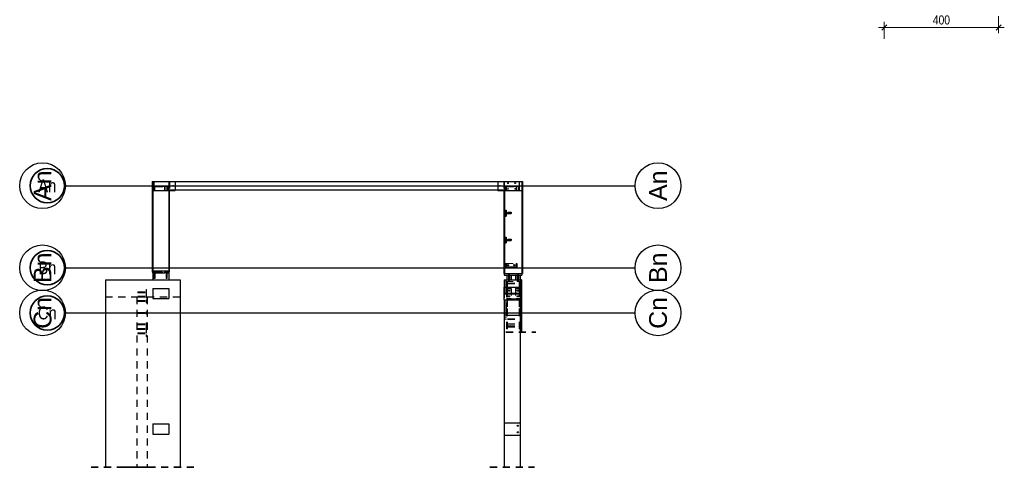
# Model space of a CAD drawing. Header units: millimetres. Extents: x -39 to 84, y 0 to 66.
# Tile 75 of 92: x 38 to 55, y 43 to 51. Entities that reach past the tile are written whole.
import ezdxf
from ezdxf.enums import TextEntityAlignment as Align

# ---------------------------------------------------------------- set-up
doc = ezdxf.new("R2010")
doc.units = ezdxf.units.MM
doc.linetypes.add('DASHDOT', pattern=[1, 0.5, -0.25, 0, -0.25])
doc.linetypes.add('HIDDEN', pattern=[0.375, 0.25, -0.125])
for name, color, linetype, lineweight in [('01_Neubau Raumschraffuren', 7, 'Continuous', 20), ('Achsen', 7, 'Continuous', 20), ('Geschnittene Kanten', 7, 'Continuous', 20), ('Schraffuren', 7, 'Continuous', 20)]:
    doc.layers.add(name, color=color, linetype=linetype, lineweight=lineweight)
doc.styles.add('Arial', font='arial.ttf')
doc.styles.add('Arial Narrow', font='ARIALN.TTF')
doc.dimstyles.new('Arch_Strakon_dimstyle', dxfattribs={"dimtxt": 15.75, "dimasz": 1, "dimexe": 1.25, "dimexo": 0.0625, "dimgap": 1, "dimtad": 0, "dimdec": 5, "dimzin": 12, "dimdsep": 46, "dimtxsty": 'Arial Narrow', "dimblk": 'Arrowhead_Tick', "dimsah": 1, "dimcen": 0, "dimse1": 1, "dimse2": 1, "dimclrd": 6, "dimclrt": 2, "dimazin": 0, "dimtfac": 1, "dimtdec": 4, "dimtmove": 0, "dimatfit": 3, "dimldrblk": 'NONE', "dimfxl": 1, "dimtvp": 1, "dimtolj": 1, "dimtzin": 0, "dimlwd": 13, "dimarcsym": 2})

# ---------------------------------------------------------------- blocks, each defined once
blk = doc.blocks.new('Arrowhead_Tick')
at = {"color": 0, "linetype": 'Continuous', "lineweight": -2}
for p, q in [((0, 20), (0, -10)), ((-1, 0), (0, 0)), ((10, 0), (0, 0))]:
    blk.add_line(p, q, dxfattribs=at)
at = {"color": 2, "linetype": 'Continuous', "lineweight": 35}
blk.add_line((4.4, 4.4), (-4.4, -4.4), dxfattribs=at)
blk = doc.blocks.new('*D253')
at = {"color": 6, "linetype": 'Continuous', "lineweight": 13}
blk.add_line((53.231, 50.629), (55.211, 50.629), dxfattribs=at)
at = {"layer": 'Defpoints', "color": 0}
for p in [(53.221, 52.264), (55.221, 52.264), (55.221, 50.629)]:
    blk.add_point(p, dxfattribs=at)
at = {"color": 6, "lineweight": 13, "xscale": 0.01, "yscale": 0.01, "zscale": 0.01}
blk.add_blockref('Arrowhead_Tick', (55.221, 50.629), dxfattribs=at)
at = {"color": 6, "lineweight": 13, "xscale": 0.01, "yscale": 0.01, "zscale": 0.01, "rotation": 180.0000000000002}
blk.add_blockref('Arrowhead_Tick', (53.221, 50.629), dxfattribs=at)
at = {"color": 2, "lineweight": 0, "insert": (54.221, 50.76), "char_height": 0.1575, "attachment_point": 5, "style": 'Arial Narrow'}
blk.add_mtext('\\A1;400', dxfattribs=at)
blk = doc.blocks.new('_None')

msp = doc.modelspace()

# ---------------------------------------------------------------- hatches: boundary and pattern name
at = {"layer": 'Schraffuren', "lineweight": 13, "true_color": 0x4682b4}
for points in [[(40.668486, 47.7773602), (40.681486, 47.7773602), (40.681486, 47.8623602), (40.441486, 47.8623602), (40.441486, 47.7773602), (40.454486, 47.7773602), (40.454486, 47.8528602), (40.668486, 47.8528602)], [(46.819486, 47.7773602), (46.832486, 47.7773602), (46.832486, 47.8623602), (46.592486, 47.8623602), (46.592486, 47.7773602), (46.605486, 47.7773602), (46.605486, 47.8528602), (46.819486, 47.8528602)], [(46.603486, 47.3768637), (46.692486, 47.3768637), (46.692486, 47.3878637), (46.603486, 47.3878637), (46.603486, 47.4323637), (46.592486, 47.4323637), (46.592486, 47.3323637), (46.603486, 47.3323637)], [(46.603486, 46.9068637), (46.692486, 46.9068637), (46.692486, 46.9178637), (46.603486, 46.9178637), (46.603486, 46.9623637), (46.592486, 46.9623637), (46.592486, 46.8623637), (46.603486, 46.8623637)], [(46.792486, 46.4273637), (46.792486, 46.5023637), (46.780986, 46.5023637), (46.780986, 46.4358637), (46.603986, 46.4358637), (46.603986, 46.5023637), (46.592486, 46.5023637), (46.592486, 46.4273637)], [(46.851786, 45.9023902), (46.862486, 45.9023902), (46.862486, 46.0523902), (46.851786, 46.0523902), (46.851786, 45.9809402), (46.573186, 45.9809402), (46.573186, 46.0523902), (46.562486, 46.0523902), (46.562486, 45.9023902), (46.573186, 45.9023902), (46.573186, 45.9738402), (46.851786, 45.9738402)]]:
    msp.add_hatch(color=145, dxfattribs=at).paths.add_polyline_path(points)

# ---------------------------------------------------------------- linework, layer by layer
at = {"color": 3, "linetype": 'DASHDOT', "lineweight": 25, "ltscale": 0.5}
for p, q in [((38.8769161, 47.86229), (47.9619587, 47.86229)), ((38.8769161, 46.42729), (47.9619587, 46.42729)), ((38.8769161, 45.63729), (47.9619587, 45.63729))]:
    msp.add_line(p, q, dxfattribs=at)
at = {"color": 3, "linetype": 'Continuous', "lineweight": 25}
for p, q in [((38.8938616, 47.8623602), (48.8623131, 47.8623602)), ((38.8938616, 46.4273602), (48.8623131, 46.4273602)), ((38.8938616, 45.6373602), (48.8623131, 45.6373602))]:
    msp.add_line(p, q, dxfattribs=at)
at = {"color": 2, "linetype": 'HIDDEN', "lineweight": 35, "ltscale": 0.5}
for p, q in [((46.6024788, 45.3030837), (47.1224788, 45.3030837)), ((39.3424848, 42.9374947), (40.3924848, 42.9374947)), ((39.8924848, 42.9374947), (41.1524848, 42.9374947)), ((46.3224788, 42.9374947), (47.1024788, 42.9374947))]:
    msp.add_line(p, q, dxfattribs=at)
at = {"color": 3, "linetype": 'Continuous', "lineweight": 25}
for centre in [(38.4938616, 47.8623602), (49.2623131, 47.8623602), (38.4938616, 46.4273602), (49.2623131, 46.4273602), (38.4938616, 45.6373602), (49.2623131, 45.6373602)]:
    msp.add_circle(centre, 0.4, dxfattribs=at)
at = {"layer": '01_Neubau Raumschraffuren', "color": 6, "linetype": 'HIDDEN', "lineweight": 13, "ltscale": 0.5}
for p, q in [((40.4221848, 47.9372138), (40.4221848, 47.8623602)), ((40.7007848, 47.9372138), (40.7007848, 47.8623602)), ((40.7114848, 47.9372138), (40.7114848, 47.7773602)), ((40.7214848, 47.9372138), (40.7214848, 47.7872138)), ((46.562486, 47.9372138), (46.562486, 47.7872138)), ((46.573986, 47.9372138), (46.573986, 47.8623602)), ((46.880986, 47.9372138), (46.880986, 47.8623602)), ((40.4221848, 47.8623602), (40.4221848, 47.8543602)), ((40.4221848, 47.8623602), (40.441486, 47.8623602)), ((40.4221848, 47.8543602), (40.7007848, 47.8543602)), ((40.4221848, 47.8543602), (40.4221848, 47.7772138)), ((40.4414848, 47.8622138), (40.6414848, 47.8622138)), ((40.4414848, 47.7872138), (40.4529848, 47.7872138)), ((40.4421848, 47.8623602), (40.4421848, 47.8543602)), ((40.4529848, 47.8537138), (40.4714848, 47.8537138)), ((40.4529848, 47.8537138), (40.4529848, 47.7872138)), ((40.4714848, 47.8537138), (40.6114848, 47.8537138)), ((40.4714848, 47.8537138), (40.4714848, 47.8437138)), ((40.4714848, 47.8437138), (40.6114848, 47.8437138)), ((40.4949848, 47.8537138), (40.4949848, 47.8437138)), ((40.5079848, 47.8537138), (40.5079848, 47.8437138)), ((40.5749848, 47.8537138), (40.5749848, 47.8437138)), ((40.5879848, 47.8537138), (40.5879848, 47.8437138)), ((40.6114848, 47.8537138), (40.6299848, 47.8537138)), ((40.6114848, 47.8537138), (40.6114848, 47.8437138)), ((40.6299848, 47.8537138), (40.6299848, 47.7872138)), ((40.6299848, 47.7872138), (40.6414848, 47.7872138)), ((40.6414848, 47.8622138), (40.6414848, 47.7872138)), ((40.6807848, 47.8623602), (40.6807848, 47.8543602)), ((40.681486, 47.8623602), (40.7007848, 47.8623602)), ((40.7007848, 47.8623602), (40.7007848, 47.8543602)), ((40.7007848, 47.8543602), (40.7007848, 47.7772138)), ((40.7114848, 47.7872138), (40.7214848, 47.7872138)), ((40.7214848, 47.7872138), (40.8114848, 47.7872138)), ((46.462486, 47.7872138), (46.562486, 47.7872138)), ((46.562486, 47.7872138), (46.562486, 47.7773602)), ((46.573986, 47.8623602), (46.573986, 47.8543602)), ((46.573986, 47.8623602), (46.592486, 47.8623602)), ((46.573986, 47.8543602), (46.880986, 47.8543602)), ((46.573986, 47.8543602), (46.573986, 47.7773602)), ((46.592486, 47.8622138), (46.792486, 47.8622138)), ((46.592486, 47.7872138), (46.603986, 47.7872138)), ((46.593986, 47.8623602), (46.593986, 47.8543602)), ((46.603986, 47.8537138), (46.622486, 47.8537138)), ((46.603986, 47.8537138), (46.603986, 47.7872138)), ((46.622486, 47.8537138), (46.762486, 47.8537138)), ((46.622486, 47.8537138), (46.622486, 47.8437138)), ((46.622486, 47.8437138), (46.762486, 47.8437138)), ((46.645986, 47.8622138), (46.645986, 47.8537138)), ((46.645986, 47.8537138), (46.645986, 47.8437138)), ((46.658986, 47.8622138), (46.658986, 47.8537138)), ((46.658986, 47.8537138), (46.658986, 47.8437138)), ((46.725986, 47.8622138), (46.725986, 47.8537138)), ((46.725986, 47.8537138), (46.725986, 47.8437138)), ((46.738986, 47.8622138), (46.738986, 47.8537138)), ((46.738986, 47.8537138), (46.738986, 47.8437138)), ((46.762486, 47.8537138), (46.780986, 47.8537138)), ((46.762486, 47.8537138), (46.762486, 47.8437138)), ((46.780986, 47.8537138), (46.780986, 47.7872138)), ((46.780986, 47.7872138), (46.792486, 47.7872138)), ((46.792486, 47.8622138), (46.792486, 47.7872138)), ((46.832486, 47.8623602), (46.880986, 47.8623602)), ((46.860986, 47.8623602), (46.860986, 47.8543602)), ((46.880986, 47.8623602), (46.880986, 47.8543602)), ((46.880986, 47.8543602), (46.880986, 47.7773602)), ((46.6564924, 47.3878637), (46.6564923, 47.3768637)), ((46.6564925, 47.3978637), (46.6564924, 47.3878637)), ((46.6684924, 47.3878637), (46.6684923, 47.3768637)), ((46.6684925, 47.3978637), (46.6684924, 47.3878637)), ((46.6564861, 46.9178637), (46.656486, 46.9068637)), ((46.6564862, 46.9278637), (46.6564861, 46.9178637)), ((46.6684861, 46.9178637), (46.668486, 46.9068637)), ((46.6684862, 46.9278637), (46.6684861, 46.9178637)), ((40.441486, 46.3723637), (40.441486, 46.3523637)), ((40.4624848, 46.3723637), (40.4624848, 46.3523637)), ((40.6545839, 46.3723637), (40.6545839, 46.3523637)), ((40.6755839, 46.3723637), (40.6755839, 46.3523637)), ((46.603986, 46.5023637), (46.780986, 46.5023637)), ((46.645986, 46.445863), (46.645986, 46.4358637)), ((46.645986, 46.4358637), (46.645986, 46.4273637)), ((46.658986, 46.445863), (46.658986, 46.4358637)), ((46.658986, 46.4358637), (46.658986, 46.4273637)), ((46.725986, 46.445863), (46.725986, 46.4358637)), ((46.725986, 46.4358637), (46.725986, 46.4273637)), ((46.738986, 46.445863), (46.738986, 46.4358637)), ((46.738986, 46.4358637), (46.738986, 46.4273637)), ((46.6024788, 46.1873637), (46.8524788, 46.1873637)), ((46.6124788, 46.187344), (46.6124788, 46.0459424)), ((46.6294788, 46.187344), (46.6294788, 46.0459424)), ((46.6442653, 46.3273631), (46.6442657, 46.2973631)), ((46.6442668, 46.2173637), (46.6442672, 46.1873637)), ((46.6652653, 46.3273631), (46.6652657, 46.2973631)), ((46.6652668, 46.2173637), (46.6652672, 46.1873637)), ((46.8002653, 46.3273631), (46.8002657, 46.2973631)), ((46.8002668, 46.2173637), (46.8002672, 46.1873637)), ((46.8212653, 46.3273631), (46.8212657, 46.2973631)), ((46.8212668, 46.2173637), (46.8212672, 46.1873637)), ((46.8354788, 46.187344), (46.8354788, 46.0459424)), ((40.1624848, 46.0038635), (40.3074848, 46.0038635)), ((40.1624848, 46.0038635), (40.1624848, 46.0032545)), ((40.1624848, 46.0032545), (40.1624848, 46.0015204)), ((40.1624848, 46.0015204), (40.1624848, 45.998925)), ((40.1624848, 45.998925), (40.1624848, 45.9958635)), ((40.3074848, 46.0488965), (40.3124848, 46.0488965)), ((40.3074848, 46.0488965), (40.3074848, 46.0206122)), ((40.3074848, 46.0206122), (40.3124848, 46.0206122)), ((40.3074848, 46.0206122), (40.3074848, 45.8650487)), ((40.3124848, 46.0488965), (40.3124848, 46.0206122)), ((40.3124848, 46.0206122), (40.3124848, 45.8650487)), ((46.6024788, 46.0873902), (46.6024788, 45.8673902)), ((46.6124788, 46.1622782), (46.6294788, 46.1622782)), ((46.6124788, 46.1424493), (46.6294788, 46.1424493)), ((46.6124788, 46.0459424), (46.6294788, 46.0459424)), ((46.6124788, 46.0459424), (46.6124788, 45.7065311)), ((46.6294788, 46.1580326), (46.8354788, 46.1580326)), ((46.6294788, 46.1438888), (46.8354788, 46.1438888)), ((46.6294788, 46.0459424), (46.6294788, 45.8833078)), ((46.8354788, 46.0459424), (46.8524788, 46.0459424)), ((46.8354788, 46.0459424), (46.8354788, 45.8833078)), ((46.8524788, 46.0873902), (46.8524788, 45.8673902)), ((40.1624848, 45.9958635), (40.1624848, 45.992802)), ((40.1624848, 45.992802), (40.1624848, 45.9902066)), ((40.1624848, 45.9902066), (40.1624848, 45.9884725)), ((40.1624848, 45.9884725), (40.1624848, 45.9878635)), ((40.1624848, 45.9878635), (40.3074848, 45.9878635)), ((40.1624848, 45.9317386), (40.3074848, 45.9317386)), ((40.1624848, 45.9317386), (40.1624848, 45.9311296)), ((40.1624848, 45.9311296), (40.1624848, 45.9293955)), ((40.1624848, 45.9293955), (40.1624848, 45.9268001)), ((40.1624848, 45.9268001), (40.1624848, 45.9237386)), ((40.1624848, 45.9237386), (40.1624848, 45.9206771)), ((40.1624848, 45.9206771), (40.1624848, 45.9180818)), ((40.1624848, 45.9180818), (40.1624848, 45.9163476)), ((40.1624848, 45.9163476), (40.1624848, 45.9157386)), ((40.1624848, 45.9157386), (40.3074848, 45.9157386)), ((40.1624848, 45.8539569), (40.3074848, 45.8539569)), ((40.1624848, 45.8539569), (40.1624848, 45.8533479)), ((40.1624848, 45.8533479), (40.1624848, 45.8516137)), ((40.1624848, 45.8516137), (40.1624848, 45.8490183)), ((40.1624848, 45.8510867), (40.3074848, 45.8510867)), ((40.1624848, 45.8490183), (40.1624848, 45.8459569)), ((40.1624848, 45.8459569), (40.1624848, 45.8428954)), ((40.1624848, 45.8428954), (40.1624848, 45.8403)), ((40.1624848, 45.8408271), (40.3074848, 45.8408271)), ((40.1624848, 45.8403), (40.1624848, 45.8385658)), ((40.1624848, 45.8385658), (40.1624848, 45.8379569)), ((40.1624848, 45.8379569), (40.3074848, 45.8379569)), ((40.3074848, 45.8681023), (40.3124848, 45.8681023)), ((40.3074848, 45.8650487), (40.3074848, 45.8115338)), ((40.3124848, 45.8650487), (40.3124848, 45.8115338)), ((46.6124788, 45.9812355), (46.6294788, 45.9812355)), ((46.6124788, 45.9040801), (46.6294788, 45.9040801)), ((46.6124788, 45.8842512), (46.6294788, 45.8842512)), ((46.6294788, 45.8833078), (46.8354788, 45.8833078)), ((46.6294788, 45.8833078), (46.6294788, 45.8691657)), ((46.6294788, 45.8691657), (46.8354788, 45.8691657)), ((46.6294788, 45.8691657), (46.6294788, 45.7065311)), ((46.8354788, 45.9812355), (46.8524788, 45.9812355)), ((46.8354788, 45.8833078), (46.8354788, 45.8691657)), ((46.8354788, 45.8691657), (46.8354788, 45.7065311)), ((40.3074848, 45.8115338), (40.3124848, 45.8115338)), ((40.3074848, 45.6573604), (40.3124848, 45.6573604)), ((40.3074848, 45.6573604), (40.3074848, 45.6173604)), ((40.3124848, 45.6573604), (40.3124848, 45.6173604)), ((46.6124788, 45.8040801), (46.6294788, 45.8040801)), ((46.6124788, 45.7842512), (46.6294788, 45.7842512)), ((46.6124788, 45.7065311), (46.6294788, 45.7065311)), ((46.6124788, 45.7065311), (46.6124788, 45.3590522)), ((46.6124788, 45.6984635), (46.6294788, 45.6984635)), ((46.6294788, 45.7065311), (46.6294788, 45.401452)), ((46.8354788, 45.7065311), (46.8524788, 45.7065311)), ((46.8354788, 45.7065311), (46.8354788, 45.401452)), ((46.8354788, 45.6984635), (46.8524788, 45.6984635)), ((40.1624848, 45.6453604), (40.3074848, 45.6453604)), ((40.1624848, 45.6453604), (40.1624848, 45.6447514)), ((40.1624848, 45.6447514), (40.1624848, 45.6430172)), ((40.1624848, 45.6430172), (40.1624848, 45.6404218)), ((40.1624848, 45.6404218), (40.1624848, 45.6373604)), ((40.1624848, 45.6373604), (40.1624848, 45.6342989)), ((40.1624848, 45.6342989), (40.1624848, 45.6317035)), ((40.1624848, 45.6317035), (40.1624848, 45.6299693)), ((40.1624848, 45.6299693), (40.1624848, 45.6293604)), ((40.1624848, 45.6293604), (40.3074848, 45.6293604)), ((40.3074848, 45.6173604), (40.3124848, 45.6173604)), ((46.5824788, 45.6028866), (46.6124788, 45.6028866)), ((46.5824788, 45.6028866), (46.5824788, 45.5658222)), ((46.5824788, 45.5658222), (46.6124788, 45.5658222)), ((46.5824788, 45.5658222), (46.5824788, 45.5287579)), ((46.5824788, 45.5287579), (46.6124788, 45.5287579)), ((46.6294788, 45.5358289), (46.8354788, 45.5358289)), ((46.6294788, 45.5216868), (46.8354788, 45.5216868)), ((40.1624848, 45.4438517), (40.3074848, 45.4438517)), ((40.1624848, 45.4437804), (40.1624848, 45.443226)), ((40.1624848, 45.443226), (40.1624848, 45.4414918)), ((40.1624848, 45.4414918), (40.1624848, 45.4388964)), ((40.1624848, 45.4388964), (40.1624848, 45.4358349)), ((40.1624848, 45.4358349), (40.1624848, 45.4327735)), ((40.1624848, 45.4327735), (40.1624848, 45.4301781)), ((40.1624848, 45.4301781), (40.1624848, 45.4284439)), ((40.1624848, 45.4284439), (40.1624848, 45.4278894)), ((40.1624848, 45.4278894), (40.3074848, 45.4278894)), ((40.1624848, 45.3660532), (40.3074848, 45.3660532)), ((40.1624848, 45.3660532), (40.1624848, 45.3654442)), ((40.1624848, 45.3654442), (40.1624848, 45.36371)), ((40.1624848, 45.36371), (40.1624848, 45.3611147)), ((40.1624848, 45.3611147), (40.1624848, 45.3580532)), ((40.1624848, 45.3580532), (40.1624848, 45.3549917)), ((40.1624848, 45.3549917), (40.1624848, 45.3523963)), ((40.1624848, 45.3523963), (40.1624848, 45.3506621)), ((40.1624848, 45.3506621), (40.1624848, 45.3500532)), ((40.1624848, 45.3500532), (40.3074848, 45.3500532)), ((40.3074848, 45.463187), (40.3124848, 45.463187)), ((40.3074848, 45.463187), (40.3074848, 45.4110862)), ((40.3074848, 45.4110862), (40.3074848, 45.2555227)), ((40.3074848, 45.4066184), (40.3124848, 45.4066184)), ((40.3124848, 45.463187), (40.3124848, 45.4110862)), ((40.3124848, 45.4110862), (40.3124848, 45.2555227)), ((46.6124788, 45.3590522), (46.6294788, 45.3590522)), ((46.6294788, 45.4438517), (46.8354788, 45.4438517)), ((46.6294788, 45.4226385), (46.8354788, 45.4226385)), ((46.6294788, 45.4014199), (46.6294788, 45.3908454)), ((46.6294788, 45.4014199), (46.8354788, 45.4014199)), ((46.6294788, 45.3908133), (46.8354788, 45.3908133)), ((46.6294788, 45.3908133), (46.6294788, 45.3590522)), ((46.8354788, 45.4014199), (46.8354788, 45.3908454)), ((46.8354788, 45.3908133), (46.8354788, 45.3590522)), ((46.8354788, 45.3590522), (46.8524788, 45.3590522)), ((40.1624848, 45.2882714), (40.3074848, 45.2882714)), ((40.1624848, 45.2882714), (40.1624848, 45.2876625)), ((40.1624848, 45.2876625), (40.1624848, 45.2859283)), ((40.1624848, 45.2859283), (40.1624848, 45.2833329)), ((40.1624848, 45.2833329), (40.1624848, 45.2802714)), ((40.1624848, 45.2802714), (40.1624848, 45.27721)), ((40.1624848, 45.27721), (40.1624848, 45.2746146)), ((40.1624848, 45.2746146), (40.1624848, 45.2728804)), ((40.1624848, 45.2728804), (40.1624848, 45.2722714)), ((40.1624848, 45.2722714), (40.3074848, 45.2722714)), ((40.3074848, 45.2555227), (40.3124848, 45.2555227)), ((40.3074848, 45.2555227), (40.3074848, 45.2272384)), ((40.3074848, 45.2272384), (40.3124848, 45.2272384)), ((40.3124848, 45.2555227), (40.3124848, 45.2272384))]:
    msp.add_line(p, q, dxfattribs=at)
at = {"layer": '01_Neubau Raumschraffuren', "color": 3, "linetype": 'HIDDEN', "lineweight": 25, "ltscale": 0.5}
for p, q in [((40.6544848, 46.3473637), (40.6545839, 46.3473637)), ((40.6545839, 46.3523637), (40.6545839, 46.3473637)), ((40.6545839, 46.3473637), (40.6549851, 46.3473637)), ((40.6549851, 46.3473637), (40.6568279, 46.3473637)), ((40.6550842, 46.3473637), (40.6550844, 46.3373637)), ((40.6568279, 46.3473637), (40.6594233, 46.3473637)), ((40.6594233, 46.3473637), (40.6624777, 46.3473637)), ((40.6624777, 46.3473637), (40.6674848, 46.3473637)), ((40.6674848, 46.3473637), (40.6705463, 46.3473637)), ((40.6700842, 46.3473637), (40.6700844, 46.3373637)), ((40.6705463, 46.3473637), (40.6731416, 46.3473637)), ((40.6731416, 46.3473637), (40.6748758, 46.3473637)), ((40.6748758, 46.3473637), (40.6755839, 46.3473637)), ((40.6755839, 46.3523637), (40.6755839, 46.3473637)), ((40.4419853, 46.3373604), (40.4419866, 46.2373646)), ((40.4425603, 46.2373618), (40.4419866, 46.2373618)), ((40.4441886, 46.2373618), (40.4425603, 46.2373618)), ((40.4466233, 46.2373618), (40.4441886, 46.2373618)), ((40.449494, 46.2373619), (40.4466233, 46.2373618)), ((40.4523636, 46.2373619), (40.449494, 46.2373619)), ((40.4547951, 46.237362), (40.4523636, 46.2373619)), ((40.4564185, 46.237362), (40.4547951, 46.237362)), ((40.4569866, 46.237362), (40.4564185, 46.237362)), ((40.4569852, 46.3373604), (40.4569866, 46.2373648)), ((40.6550844, 46.3373637), (40.6550857, 46.2373646)), ((40.6556595, 46.2373647), (40.6550857, 46.2373646)), ((40.6572877, 46.2373647), (40.6556595, 46.2373647)), ((40.6597224, 46.2373647), (40.6572877, 46.2373647)), ((40.6625931, 46.2373647), (40.6597224, 46.2373647)), ((40.6654627, 46.2373648), (40.6625931, 46.2373647)), ((40.6678943, 46.2373648), (40.6654627, 46.2373648)), ((40.6695176, 46.2373648), (40.6678943, 46.2373648)), ((40.6700857, 46.2373648), (40.6695176, 46.2373648)), ((40.6700844, 46.3373637), (40.6700857, 46.2373648)), ((46.6450704, 46.1873413), (46.6441681, 46.1873413)), ((46.6442657, 46.2973631), (46.6442668, 46.2173637)), ((46.6473499, 46.1873413), (46.6450704, 46.1873413)), ((46.6507586, 46.1873414), (46.6473499, 46.1873413)), ((46.6547776, 46.1873414), (46.6507586, 46.1873414)), ((46.658795, 46.1873415), (46.6547776, 46.1873414)), ((46.6621992, 46.1873415), (46.658795, 46.1873415)), ((46.6644719, 46.1873415), (46.6621992, 46.1873415)), ((46.6651681, 46.1873415), (46.6644719, 46.1873415)), ((46.6652672, 46.1873415), (46.6651681, 46.1873415)), ((46.6652657, 46.2973631), (46.6652668, 46.2173637)), ((46.8002657, 46.2973631), (46.8002668, 46.2173637)), ((46.8010704, 46.1873434), (46.8002672, 46.1873434)), ((46.8033499, 46.1873434), (46.8010704, 46.1873434)), ((46.8067586, 46.1873434), (46.8033499, 46.1873434)), ((46.8107776, 46.1873435), (46.8067586, 46.1873434)), ((46.814795, 46.1873436), (46.8107776, 46.1873435)), ((46.8181992, 46.1873436), (46.814795, 46.1873436)), ((46.8204719, 46.1873436), (46.8181992, 46.1873436)), ((46.8211681, 46.1873436), (46.8204719, 46.1873436)), ((46.8212672, 46.1873436), (46.8211681, 46.1873436)), ((46.8212657, 46.2973631), (46.8212668, 46.2173637)), ((46.572486, 46.0873902), (46.572486, 45.8673902)), ((46.6144788, 46.0673902), (46.6944788, 46.0673902)), ((46.6144788, 46.0673902), (46.6144788, 45.8873902)), ((46.6944788, 46.0673902), (46.6944788, 45.8873902)), ((46.7704788, 46.0673902), (46.8504788, 46.0673902)), ((46.7704788, 46.0673902), (46.7704788, 45.8873902)), ((46.8504788, 46.0673902), (46.8504788, 45.8873902)), ((39.5924848, 45.9173637), (40.1424848, 45.9173637)), ((40.1424848, 45.9173637), (40.1424848, 42.9374947)), ((40.3224848, 45.9173637), (40.9024848, 45.9173637)), ((40.3224848, 45.9173604), (40.3224848, 42.9374947)), ((46.6144788, 45.8873902), (46.6944788, 45.8873902)), ((46.7704788, 45.8873902), (46.8504788, 45.8873902)), ((46.8010684, 43.6688872), (46.80107, 43.6688878)), ((46.814793, 43.6745562), (46.8147946, 43.6745568)), ((46.8204619, 43.6608317), (46.8204635, 43.6608322)), ((46.8009693, 43.5538872), (46.8009709, 43.5538878)), ((46.8146939, 43.5595562), (46.8146955, 43.5595568)), ((46.8203628, 43.5458317), (46.8203644, 43.5458322))]:
    msp.add_line(p, q, dxfattribs=at)
at = {"layer": '01_Neubau Raumschraffuren', "color": 6, "linetype": 'HIDDEN', "lineweight": 13, "ltscale": 0.5}
for centre in [(46.492486, 47.8622138), (46.6374863, 47.8072138), (46.7626306, 47.8072138)]:
    msp.add_circle(centre, 0.0065, dxfattribs=at)
at = {"layer": '01_Neubau Raumschraffuren', "color": 3, "linetype": 'HIDDEN', "lineweight": 25, "ltscale": 0.5}
for centre in [(46.6544788, 46.0273637), (46.8104788, 46.0273637), (46.6544788, 45.9273637), (46.8104788, 45.9273637)]:
    msp.add_circle(centre, 0.0105, dxfattribs=at)
at = {"layer": 'Achsen', "color": 3, "linetype": 'Continuous', "lineweight": 25}
for p, q in [((40.4114848, 47.9372138), (40.441486, 47.9372138)), ((40.4114848, 47.9372138), (40.4114848, 47.7772138)), ((40.441486, 47.9372138), (40.8114848, 47.9372138)), ((40.441486, 47.9372138), (40.441486, 47.8623602)), ((40.8114848, 47.9372138), (46.462486, 47.9372138)), ((40.8114848, 47.9372138), (40.8114848, 47.7773602)), ((46.462486, 47.9372138), (46.832486, 47.9372138)), ((46.462486, 47.9372138), (46.462486, 47.7773602)), ((46.832486, 47.9372138), (46.892486, 47.9372138)), ((46.832486, 47.9372138), (46.832486, 47.8623602)), ((46.892486, 47.9372138), (46.892486, 47.7773602)), ((40.4114848, 47.7772138), (40.7114848, 47.7772138)), ((40.4114848, 47.7772138), (40.4114848, 46.3723637)), ((40.4221848, 47.7772138), (40.4221848, 46.3723637)), ((40.454486, 47.7773602), (40.668486, 47.7773602)), ((40.681486, 47.7773602), (40.8114848, 47.7773602)), ((40.7007848, 47.7772138), (40.7007848, 46.3723637)), ((40.7114848, 47.7773602), (40.7114848, 47.7772138)), ((40.7114848, 47.7772138), (40.7114848, 46.3723637)), ((40.8114848, 47.7872138), (46.462486, 47.7872138)), ((46.462486, 47.7773602), (46.592486, 47.7773602)), ((46.562486, 47.7773602), (46.562486, 46.3273631)), ((46.573986, 47.7773602), (46.573986, 46.3273631)), ((46.605486, 47.7773602), (46.819486, 47.7773602)), ((46.832486, 47.7773602), (46.892486, 47.7773602)), ((46.880986, 47.7773602), (46.880986, 46.3273631)), ((46.892486, 47.7773602), (46.892486, 46.3273631)), ((46.632486, 47.3978637), (46.692486, 47.3978637)), ((46.632486, 47.3978637), (46.632486, 47.3878637)), ((46.692486, 47.3978637), (46.692486, 47.3878637)), ((46.632486, 46.9278637), (46.692486, 46.9278637)), ((46.632486, 46.9278637), (46.632486, 46.9178637)), ((46.692486, 46.9278637), (46.692486, 46.9178637)), ((40.4114848, 46.3723637), (40.7114848, 46.3723637)), ((40.4114848, 46.3723637), (40.4114848, 46.3523637)), ((40.4114848, 46.3523637), (40.5864709, 46.3523637)), ((40.5864709, 46.3523637), (40.5864709, 46.3373637)), ((40.6264709, 46.3523637), (40.7114848, 46.3523637)), ((40.6264709, 46.3523637), (40.6264709, 46.3373637)), ((40.6374709, 46.3523637), (40.6374709, 46.3373637)), ((40.6774709, 46.3523637), (40.6774709, 46.3373637)), ((40.7114848, 46.3723637), (40.7114848, 46.3523637)), ((46.622486, 46.445863), (46.762486, 46.445863)), ((46.622486, 46.445863), (46.622486, 46.435863)), ((46.762486, 46.445863), (46.762486, 46.435863)), ((39.5924848, 46.2173637), (40.1424848, 46.2173637)), ((39.5924848, 46.2173637), (39.5924848, 45.9173637)), ((40.1424848, 46.2173637), (40.3224848, 46.2173637)), ((40.3224848, 46.2173637), (40.9024848, 46.2173637)), ((40.4224848, 46.3373637), (40.5864709, 46.3373637)), ((40.4224848, 46.3373604), (40.4224848, 46.2173604)), ((40.5864709, 46.3373637), (40.6264709, 46.3373637)), ((40.6264709, 46.3373637), (40.6374709, 46.3373637)), ((40.6774709, 46.3373637), (40.7024848, 46.3373637)), ((40.7024848, 46.3373604), (40.7024848, 46.2173604)), ((40.9024848, 46.2173604), (40.9024848, 42.9374947)), ((46.562486, 46.3273631), (46.572486, 46.3273631)), ((46.5724788, 46.2173637), (46.6024788, 46.2173637)), ((46.572486, 46.3273631), (46.882486, 46.3273631)), ((46.572486, 46.3273631), (46.572486, 46.2973631)), ((46.572486, 46.2973631), (46.882486, 46.2973631)), ((46.572486, 46.2173637), (46.572486, 46.0873902)), ((46.6024788, 46.2173637), (46.8524788, 46.2173637)), ((46.6024788, 46.2173637), (46.6024788, 46.1873637)), ((46.6024788, 46.1873637), (46.6024788, 46.0873902)), ((46.6144788, 46.2973631), (46.6144788, 46.2173631)), ((46.6944788, 46.2973631), (46.6944788, 46.2173631)), ((46.7704788, 46.2973631), (46.7704788, 46.2173631)), ((46.8504788, 46.2973631), (46.8504788, 46.2173631)), ((46.8724788, 46.2175137), (46.8524788, 46.2173637)), ((46.8524788, 46.2173637), (46.8524788, 46.1873637)), ((46.8524788, 46.1873637), (46.8524788, 46.0873902)), ((46.8724788, 46.2175137), (46.8724788, 45.6804126)), ((46.882486, 46.3273631), (46.892486, 46.3273631)), ((46.882486, 46.3273631), (46.882486, 46.2973631)), ((40.4224848, 46.0673902), (40.7024848, 46.0673902)), ((40.4224848, 46.0673604), (40.4224848, 45.8873604)), ((40.7024848, 46.0673604), (40.7024848, 45.8873604)), ((46.562486, 46.0873902), (46.862486, 46.0873902)), ((46.562486, 46.0873902), (46.562486, 46.0523902)), ((46.862486, 46.0873902), (46.862486, 46.0523902)), ((39.5924848, 45.9173637), (39.5924848, 42.9374947)), ((40.4224848, 45.8873902), (40.7024848, 45.8873902)), ((46.562486, 45.9023902), (46.562486, 45.8673902)), ((46.562486, 45.8673902), (46.862486, 45.8673902)), ((46.572486, 45.8673902), (46.572486, 43.7173602)), ((46.6024788, 45.8673902), (46.6024788, 45.5973637)), ((46.8524788, 45.8673902), (46.8524788, 45.5973637)), ((46.862486, 45.9023902), (46.862486, 45.8673902)), ((46.8724788, 45.6804126), (46.8524788, 45.6805626)), ((46.8724788, 45.6804126), (46.8724788, 45.3030837)), ((46.6024788, 45.5973637), (46.8524788, 45.5973637)), ((46.8524788, 45.5973637), (46.8524788, 43.7173602)), ((40.4224848, 43.6973602), (40.7024848, 43.6973602)), ((40.4224848, 43.6973602), (40.4224848, 43.5173602)), ((40.7024848, 43.6973602), (40.7024848, 43.5173602)), ((46.5724788, 43.7173602), (46.8524788, 43.7173602)), ((46.572486, 43.7173602), (46.572486, 43.4973602)), ((46.8067374, 43.6551627), (46.806739, 43.6551633)), ((46.8524788, 43.7173602), (46.8524788, 43.4973602)), ((40.4224848, 43.5173602), (40.7024848, 43.5173602)), ((46.5724788, 43.4973602), (46.8524788, 43.4973602)), ((46.572486, 43.4973602), (46.572486, 42.9374947)), ((46.8066383, 43.5401627), (46.8066399, 43.5401633)), ((46.8524788, 43.4973602), (46.8524788, 42.9374947))]:
    msp.add_line(p, q, dxfattribs=at)
at = {"layer": 'Achsen', "color": 2, "linetype": 'Continuous', "lineweight": 35}
for centre in [(38.5769161, 47.8622818), (38.5769161, 46.4272818), (38.5769161, 45.6372818)]:
    msp.add_circle(centre, 0.3, dxfattribs=at)
at = {"layer": 'Achsen', "color": 9, "linetype": 'Continuous', "lineweight": 0}
for centre in [(46.6314833, 47.9097071), (46.6349927, 47.901211), (46.6399795, 47.9132165), (46.6434888, 47.9047204), (46.7566275, 47.9097071), (46.7580297, 47.902622), (46.7601369, 47.901211), (46.7626369, 47.9137137), (46.7651237, 47.9132165), (46.7672222, 47.9026131), (46.768633, 47.9047203), (46.6277892, 46.4763908), (46.6334582, 46.4626662), (46.6415137, 46.4820597), (46.6471827, 46.4683352), (46.737789, 46.4763908), (46.7434579, 46.4626662), (46.7515135, 46.4820597), (46.7571825, 46.4683352)]:
    msp.add_circle(centre, 0.00111, dxfattribs=at)
at = {"layer": 'Achsen', "color": 3, "linetype": 'Continuous', "lineweight": 25}
for centre, radius in [((46.6374862, 47.9072138), 0.0065), ((46.7626305, 47.9072138), 0.0065), ((40.7814848, 47.8622138), 0.0065), ((46.6374863, 46.4723631), 0.0105), ((46.747486, 46.4723631), 0.0105), ((46.8107652, 43.6648595), 0.0105), ((46.8106661, 43.5498595), 0.0105)]:
    msp.add_circle(centre, radius, dxfattribs=at)
at = {"layer": 'Geschnittene Kanten', "color": 3, "linetype": 'Continuous', "lineweight": 25}
for p, q in [((40.441486, 47.8623602), (40.681486, 47.8623602)), ((40.441486, 47.8623602), (40.441486, 47.7773602)), ((40.441486, 47.7773602), (40.454486, 47.7773602)), ((40.454486, 47.8528602), (40.668486, 47.8528602)), ((40.454486, 47.8528602), (40.454486, 47.7773602)), ((40.668486, 47.8528602), (40.668486, 47.7773602)), ((40.668486, 47.7773602), (40.681486, 47.7773602)), ((40.681486, 47.8623602), (40.681486, 47.7773602)), ((46.592486, 47.8623602), (46.832486, 47.8623602)), ((46.592486, 47.8623602), (46.592486, 47.7773602)), ((46.592486, 47.7773602), (46.605486, 47.7773602)), ((46.605486, 47.8528602), (46.819486, 47.8528602)), ((46.605486, 47.8528602), (46.605486, 47.7773602)), ((46.819486, 47.8528602), (46.819486, 47.7773602)), ((46.819486, 47.7773602), (46.832486, 47.7773602)), ((46.832486, 47.8623602), (46.832486, 47.7773602)), ((46.592486, 47.4323637), (46.603486, 47.4323637)), ((46.592486, 47.4323637), (46.592486, 47.3323637)), ((46.603486, 47.4323637), (46.603486, 47.3878637)), ((46.603486, 47.3878637), (46.692486, 47.3878637)), ((46.603486, 47.3768637), (46.692486, 47.3768637)), ((46.603486, 47.3768637), (46.603486, 47.3323637)), ((46.692486, 47.3878637), (46.692486, 47.3768637)), ((46.592486, 47.3323637), (46.603486, 47.3323637)), ((46.592486, 46.9623637), (46.603486, 46.9623637)), ((46.592486, 46.9623637), (46.592486, 46.8623637)), ((46.592486, 46.8623637), (46.603486, 46.8623637)), ((46.603486, 46.9623637), (46.603486, 46.9178637)), ((46.603486, 46.9178637), (46.692486, 46.9178637)), ((46.603486, 46.9068637), (46.692486, 46.9068637)), ((46.603486, 46.9068637), (46.603486, 46.8623637)), ((46.692486, 46.9178637), (46.692486, 46.9068637)), ((46.592486, 46.5023637), (46.603986, 46.5023637)), ((46.592486, 46.5023637), (46.592486, 46.4273637)), ((46.592486, 46.4273637), (46.792486, 46.4273637)), ((46.603986, 46.5023637), (46.603986, 46.4358637)), ((46.603986, 46.4358637), (46.780986, 46.4358637)), ((46.780986, 46.5023637), (46.792486, 46.5023637)), ((46.780986, 46.5023637), (46.780986, 46.4358637)), ((46.792486, 46.5023637), (46.792486, 46.4273637)), ((46.562486, 46.0523902), (46.573186, 46.0523902)), ((46.562486, 46.0523902), (46.562486, 45.9023902)), ((46.573186, 46.0523902), (46.573186, 45.9809402)), ((46.851786, 46.0523902), (46.862486, 46.0523902)), ((46.851786, 46.0523902), (46.851786, 45.9809402)), ((46.862486, 46.0523902), (46.862486, 45.9023902)), ((46.562486, 45.9023902), (46.573186, 45.9023902)), ((46.573186, 45.9809402), (46.851786, 45.9809402)), ((46.573186, 45.9738402), (46.851786, 45.9738402)), ((46.573186, 45.9738402), (46.573186, 45.9023902)), ((46.851786, 45.9738402), (46.851786, 45.9023902)), ((46.851786, 45.9023902), (46.862486, 45.9023902))]:
    msp.add_line(p, q, dxfattribs=at)

# ---------------------------------------------------------------- texts
at = {"color": 1, "lineweight": 70, "style": 'Arial'}
for s, p in [('An', (38.4938616, 47.8623602)), ('An', (49.2623131, 47.8623602)), ('Bn', (38.4938616, 46.4273602)), ('Bn', (49.2623131, 46.4273602)), ('Cn', (38.4938616, 45.6373602)), ('Cn', (49.2623131, 45.6373602))]:
    msp.add_text(s, height=0.31141607, rotation=90, dxfattribs=at).set_placement(p, align=Align.MIDDLE_CENTER)
at = {"layer": 'Achsen', "color": 4, "lineweight": 50, "style": 'Arial Narrow'}
for s, p in [('An', (38.5769161, 47.8614543)), ('Bn', (38.5769161, 46.4264543)), ('Cn', (38.5769161, 45.6372818))]:
    msp.add_text(s, height=0.225, dxfattribs=at).set_placement(p, align=Align.MIDDLE_CENTER)

# ---------------------------------------------------------------- dimensions: what is measured, and where the dimension line sits
at = {"lineweight": 0}
dim = msp.add_linear_dim(base=(55.2212593, 50.6294119), p1=(53.2212593, 52.2640007), p2=(55.2212593, 52.2640007), angle=0, text='400', dimstyle='Arch_Strakon_dimstyle', override={"dimscale": 0.01, "dimtxt": 15.75, "dimasz": 1, "dimgap": 5, "dimtad": 1, "dimjust": 0, "dimtih": 0, "dimtoh": 0, "dimdec": 6, "dimdsep": 46, "dimtxsty": 'Arial Narrow', "dimclrd": 6, "dimclrt": 2, "dimtix": 1, "dimtofl": 255, "dimtmove": 0, "dimatfit": 2, "dimfxl": 0, "dimfxlon": 0, "dimtvp": 31.746032, "dimlwd": 13}, dxfattribs=at)
dim.commit()
dim.dimension.update_dxf_attribs({"geometry": '*D253', "text_midpoint": (54.2212593, 50.6294119), "dimtype": 160})

doc.saveas('drawing.dxf')
